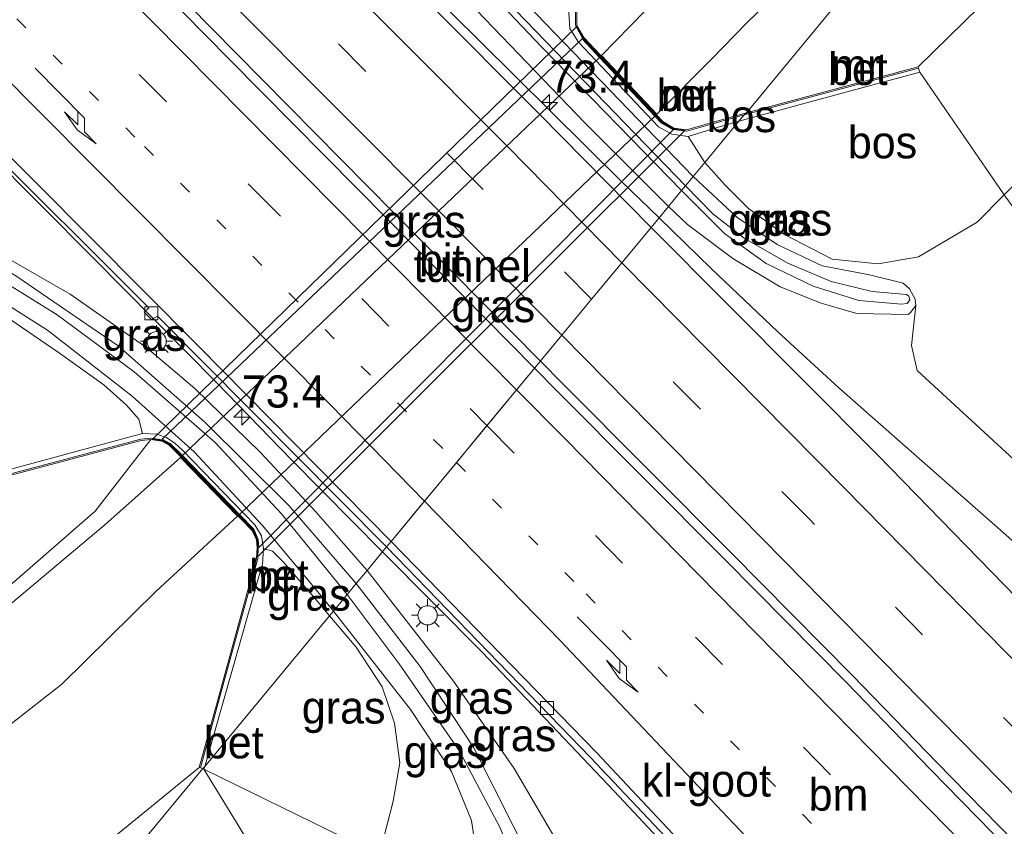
# Model space of a CAD drawing. Header units: millimetres. Extents: x 180000 to 190000, y 466229 to 468626.
# Tile 133 of 202: x 185333 to 185410, y 467856 to 467919. Entities that reach past the tile are written whole.
import ezdxf
from ezdxf.enums import TextEntityAlignment as Align

# ---------------------------------------------------------------- set-up
doc = ezdxf.new("R2010")
doc.units = ezdxf.units.MM
doc.linetypes.add('13strp', pattern=[4, 1, -3])
doc.linetypes.add('39strp', pattern=[12, 3, -9])
for name, color, linetype, lineweight in [('af-b5-muur', 8, 'muur', 18), ('af-bs-rasterhekwerk', 8, 'hekwerk', 18), ('as-bs-kilometr', 13, 'Continuous', 18), ('bp-b5-bomenstruiken', 93, 'Continuous', 18), ('bp-b5-bos', 93, 'Continuous', 18), ('bp-b5-grasland', 93, 'Continuous', 18), ('bp-b6-grasland', 93, 'Continuous', 18), ('gr-bs-geleiderail', 213, 'geleiderail', 18), ('gw-bs-kruinlijn', 93, 'Continuous', 18), ('gw-bs-teenlijn', 93, 'Continuous', 18), ('kw-b6-tunnel', 173, 'Continuous', 18), ('mk-bs-13streep 0.45', 8, '13strp', 18), ('mk-bs-39streep 0.15', 8, '39strp', 18), ('mk-bs-pijlre750', 8, 'Continuous', 18), ('mk-bs-streep 0.15', 8, 'Continuous', 18), ('og-bs-hulpgeometrie', 53, 'Continuous', 18), ('vh-b5-verh_soort', 8, 'Continuous', 18), ('vh-b6-verh_soort', 8, 'Continuous', 18), ('wh-bs-kolk', 8, 'Continuous', 18), ('wm-bs-lichtmast', 8, 'Continuous', 18)]:
    doc.layers.add(name, color=color, linetype=linetype, lineweight=lineweight)
doc.styles.add('rtw_iso', font='iso-rtw.shx')
doc.linetypes.add('geleiderail', pattern='A,2,-1,[175,RTW.shx,S=0.5,R=0,X=0,Y=0],-1', length=4)
doc.linetypes.add('hekwerk', pattern='A,7,-1.5,[1,RTW.shx,S=0.75,R=0,X=0,Y=0],-1.5', length=10)
doc.linetypes.add('muur', pattern='A,8,-1,[6,RTW.shx,S=0.75,R=90,X=0,Y=0],-1', length=10)

# ---------------------------------------------------------------- blocks, each defined once
blk = doc.blocks.new('kolk')
blk.add_lwpolyline([(-0.5, -0.5), (0.5, -0.5), (0.5, 0.5), (-0.5, 0.5)], close=True)
blk = doc.blocks.new('dtbattr-r')
at = {"style": 'rtw_iso'}
blk.add_attdef('TAG', text='', height=2.5, dxfattribs=at).set_placement((0, 0), align=Align.MIDDLE_CENTER)
blk = doc.blocks.new('d33az_ACAD_1_FMEBLOCK124')
at = {"layer": 'bp-b5-bos'}
blk.add_polyline3d([(-111.207, 63.283, 57.228), (-113.476, 66.44, 56.432), (-103.544, 76.428, 56.437)], dxfattribs=at)
blk = doc.blocks.new('d33az_ACAD_1_FMEBLOCK152')
at = {"layer": 'bp-b5-grasland'}
blk.add_polyline3d([(48.687, 21.062, 51.276), (64.864, 25.365, 51.272), (65.632, 25.44, 51.272), (63.182, 22.317, 51.281), (61.296, 19.883, 51.283), (47.733, 8.084, 51.21)], dxfattribs=at)
blk = doc.blocks.new('pijlr')
for p, q in [((0, 0, 0.1), (5.45, 0, 0.1)), ((5.45, -0.75, 0.1), (4.7, 0, 0.1)), ((6.2, -0.75, 0.1), (5.45, 0, 0.1)), ((4, -0.75, 0.1), (5.45, -0.75, 0.1)), ((5.7, -1.05, 0.1), (4, -0.75, 0.1)), ((7.5, -0.75, 0.1), (5.7, -1.05, 0.1)), ((7.5, -0.75, 0.1), (6.2, -0.75, 0.1))]:
    blk.add_line(p, q)
blk = doc.blocks.new('dtbattr-l')
at = {"style": 'rtw_iso'}
blk.add_attdef('TAG', (0, 0), '', height=2.5, dxfattribs=at)
blk = doc.blocks.new('lantaarnpaal')
for p, q in [((-0.884, 0.884), (-0.53, 0.53)), ((0, 0.75), (0, 1.25)), ((0.53, 0.53), (0.884, 0.884)), ((-0.75, 0), (-1.25, 0)), ((0.75, 0), (1.25, 0)), ((-0.53, -0.53), (-0.884, -0.884)), ((0, -0.75), (0, -1.25)), ((0.53, -0.53), (0.884, -0.884))]:
    blk.add_line(p, q)
blk.add_circle((0, 0), 0.75)
blk = doc.blocks.new('hecto')
for p, q in [((0, 0.625), (-0.625, 0)), ((0, -0.625), (0, 0.625)), ((-0.625, 0), (0.625, 0)), ((0.625, 0), (0, -0.625))]:
    blk.add_line(p, q)
blk = doc.blocks.new('dtbattr')
at = {"style": 'rtw_iso'}
blk.add_attdef('TAG', (0.591, 0.868), '', height=2.5, dxfattribs=at)

msp = doc.modelspace()

# ---------------------------------------------------------------- linework, layer by layer
at = {"layer": 'af-b5-muur'}
for points in [[(185383.976, 467910.399, 51.168), (185384.958, 467910.273, 51.179), (185387.145, 467910.891, 51.179), (185389.624, 467911.596, 51.18), (185389.453, 467911.443, 56.081), (185387.172, 467910.794, 56.56), (185384.979, 467910.16, 57.303), (185383.941, 467910.304, 57.419), (185383.056, 467910.834, 57.363), (185376.918, 467917.333, 57.236), (185376.337, 467918.365, 57.236), (185376.335, 467919.364, 56.583), (185376.521, 467920.678, 56.361), (185380.996, 467935.732, 51.144), (185381.092, 467935.704, 51.144), (185376.607, 467920.618, 51.144), (185376.436, 467919.357, 51.144), (185376.449, 467918.375, 51.144), (185376.977, 467917.439, 51.144), (185376.999, 467917.416, 57.264), (185383.078, 467910.958, 57.362), (185383.12, 467910.913, 51.168)], [(185403.004, 467915.06, 51.669), (185389.453, 467911.443, 56.081), (185389.624, 467911.596, 51.18), (185402.979, 467915.156, 51.18)], [(185343.338, 467886.299, 57.001), (185344.199, 467886.176, 56.994), (185344.807, 467885.85, 57.036), (185345.672, 467884.99, 57.07), (185351.255, 467879.23, 56.949), (185351.628, 467878.419, 57.017), (185351.678, 467877.806, 57.042), (185351.649, 467876.953, 56.995), (185348.648, 467866.027, 53.629), (185347.179, 467860.699, 51.59), (185347.083, 467860.726, 51.59), (185348.552, 467866.054, 51.334), (185351.55, 467876.968, 51.318), (185351.578, 467877.804, 57.042), (185351.53, 467878.394, 57.017), (185351.2, 467879.144, 56.949), (185345.601, 467884.92, 57.07), (185344.747, 467885.769, 57.142), (185344.167, 467886.08, 57.098), (185343.336, 467886.198, 51.272), (185342.569, 467886.122, 51.272), (185326.392, 467881.82, 51.276), (185326.366, 467881.917, 51.621), (185342.551, 467886.22, 56.956)]]:
    msp.add_polyline3d(points, close=True, dxfattribs=at)
at = {"layer": 'af-bs-rasterhekwerk'}
for points in [[(185403.104, 467914.749, 51.669), (185409.67, 467905.208, 56.432), (185411.939, 467902.051, 57.228)], [(185343.336, 467886.198, 51.272), (185340.886, 467883.074, 51.281), (185339, 467880.64, 51.283), (185325.438, 467868.842, 51.21), (185308.775, 467858.223, 51.281), (185297.213, 467852.661, 51.562), (185278.354, 467846.818, 51.983), (185245.84, 467839.695, 52.9), (185215.4, 467833.245, 54.044)], [(185347.454, 467860.597, 51.59), (185357.258, 467844.564, 60.264)]]:
    msp.add_polyline3d(points, dxfattribs=at)
at = {"layer": 'bp-b5-bomenstruiken'}
msp.add_polyline3d([(185286.814, 467823.487, 52.545), (185288.162, 467826.272, 52.334), (185289.741, 467828.604, 52.165), (185291.933, 467831.187, 51.979), (185294.132, 467832.396, 51.772), (185299.549, 467834.613, 51.681), (185309.372, 467838.785, 51.462), (185319.022, 467842.959, 51.35), (185324.992, 467846.116, 51.399), (185331.049, 467849.349, 51.399), (185336.011, 467852.229, 51.387), (185340.566, 467855.402, 51.387), (185347.083, 467860.726, 51.59), (185347.179, 467860.699, 51.59), (185347.375, 467860.627, 51.59), (185318.825, 467826.16, 59.141), (185313.68, 467823.664, 58.961)], dxfattribs=at)
for points in [[(185338.6, 467835.751, 59.834), (185318.825, 467826.16, 59.141), (185347.375, 467860.627, 51.59), (185347.454, 467860.597, 51.59), (185357.258, 467844.564, 60.264)], [(185361.035, 467853.766, 57.249), (185360.161, 467850.739, 57.324), (185363.024, 467851.318, 57.324), (185366.593, 467851.866, 57.376), (185368.324, 467852.346, 57.376), (185368.757, 467853.098, 57.376), (185370.474, 467852.527, 58.022), (185372.502, 467851.013, 58.158), (185372.771, 467848.715, 58.435), (185372.132, 467847.101, 58.571), (185370.889, 467846.531, 58.646), (185368.351, 467846.92, 58.654), (185364.951, 467847.368, 59.758), (185361.294, 467846.534, 60.173), (185357.258, 467844.564, 60.264), (185347.454, 467860.597, 51.59), (185358.239, 467855.292, 55.906)]]:
    msp.add_polyline3d(points, close=True, dxfattribs=at)
at = {"layer": 'bp-b5-bos'}
for points in [[(185419.602, 467915.196, 56.437), (185409.67, 467905.208, 56.432), (185403.104, 467914.749, 51.669), (185403.004, 467915.06, 51.669), (185402.979, 467915.156, 51.18), (185412.494, 467924.487, 51.131), (185424.263, 467935.662, 50.973), (185435.896, 467946.446, 50.878), (185439.346, 467949.597, 50.907), (185444.956, 467942.348, 55.707), (185440.549, 467937.696, 55.929)], [(185402.997, 467900.389, 56.67), (185399.854, 467899.856, 56.67), (185396.29, 467900.212, 56.67), (185392.54, 467902.16, 56.67), (185389.786, 467904.166, 56.674), (185387.976, 467905.968, 56.879), (185386.399, 467907.74, 57.007), (185389.044, 467910.934, 55.972), (185403.104, 467914.749, 51.669), (185409.67, 467905.208, 56.432), (185407.564, 467903.09, 56.431)], [(185389.044, 467910.934, 55.972), (185386.399, 467907.74, 57.007), (185385.099, 467909.742, 57.015), (185387.361, 467910.436, 56.303)]]:
    msp.add_polyline3d(points, close=True, dxfattribs=at)
for points in [[(185375.829, 467919.355, 56.538), (185375.902, 467918.135, 56.911), (185376.567, 467917.08, 57.285), (185382.789, 467910.509, 57.311), (185383.816, 467909.933, 57.249), (185385.099, 467909.742, 57.015), (185386.399, 467907.74, 57.007), (185385.487, 467906.639, 57.21), (185371.136, 467921.542, 57.173)], [(185415.98, 467879.519, 57.401), (185402.904, 467891.56, 57.345), (185402.446, 467893.512, 57.345), (185402.785, 467896.613, 56.84), (185402.737, 467897.113, 56.84), (185402.309, 467897.905, 56.84), (185401.8, 467898.345, 56.84), (185399.18, 467899.006, 56.942), (185395.504, 467899.706, 56.932), (185392.019, 467901.362, 56.976), (185388.87, 467903.49, 57.071), (185385.487, 467906.639, 57.21), (185386.399, 467907.74, 57.007), (185387.976, 467905.968, 56.879), (185389.786, 467904.166, 56.674), (185392.54, 467902.16, 56.67), (185396.29, 467900.212, 56.67), (185399.854, 467899.856, 56.67), (185402.997, 467900.389, 56.67), (185407.564, 467903.09, 56.431), (185409.67, 467905.208, 56.432), (185411.939, 467902.051, 57.228)]]:
    msp.add_polyline3d(points, dxfattribs=at)
at = {"layer": 'bp-b5-grasland'}
for points in [[(185318.226, 467973.59, 56.724), (185339.51, 467951.559, 56.88), (185349.415, 467941.532, 57.003), (185352.275, 467938.868, 57.069), (185357.025, 467932.281, 57.163), (185365.432, 467922.925, 57.284), (185377.073, 467910.82, 57.306), (185383.565, 467904.318, 57.369), (185382.215, 467902.688, 57.418), (185373.501, 467911.511, 57.259), (185356.247, 467928.839, 57.063), (185338.745, 467946.116, 57.07), (185321.796, 467962.941, 56.939), (185304.044, 467980.45, 56.745)], [(185402.86, 467927.613, 51.06), (185389.624, 467911.596, 51.18), (185387.145, 467910.891, 51.179), (185384.958, 467910.273, 51.179), (185383.976, 467910.399, 51.168), (185383.12, 467910.913, 51.168), (185383.078, 467910.958, 57.362), (185376.999, 467917.416, 57.264), (185376.977, 467917.439, 51.144), (185376.449, 467918.375, 51.144), (185376.436, 467919.357, 51.144)], [(185386.163, 467924.038, 51.293), (185378.36, 467916.041, 51.309), (185382.659, 467911.474, 51.168), (185386.939, 467915.773, 51.168), (185389.6, 467918.542, 51.177), (185394.916, 467923.703, 51.118)], [(185329.738, 467909.803, 56.922), (185343.181, 467896.447, 57.102), (185342.793, 467896.108, 57.076), (185343.386, 467895.52, 57.104), (185343.851, 467895.79, 57.104), (185361.653, 467877.864, 57.236), (185360.129, 467876.025, 57.452), (185356.14, 467880.581, 57.442), (185351.851, 467885.188, 57.294), (185346.749, 467890.176, 57.222), (185343.006, 467893.338, 57.261), (185337.046, 467897.492, 57.207), (185328.994, 467902.119, 57.179)], [(185416.531, 467867.868, 57.924), (185399.831, 467884.993, 57.704), (185382.215, 467902.688, 57.418), (185383.565, 467904.318, 57.369), (185385.04, 467902.903, 57.313), (185388.557, 467900.276, 57.289), (185392.252, 467898.072, 57.242), (185395.443, 467896.809, 57.278), (185398.211, 467895.988, 57.259), (185402.189, 467895.922, 57.282), (185402.382, 467896.084, 57.264), (185402.785, 467896.613, 56.84), (185402.446, 467893.512, 57.345), (185402.904, 467891.56, 57.345), (185415.98, 467879.519, 57.401)], [(185328.994, 467902.119, 57.179), (185337.046, 467897.492, 57.207), (185343.006, 467893.338, 57.261), (185346.749, 467890.176, 57.222), (185351.851, 467885.188, 57.294), (185356.14, 467880.581, 57.442), (185360.129, 467876.025, 57.452), (185359.285, 467875.006, 58.209), (185354.043, 467881.07, 58.15), (185347.511, 467887.56, 58.114), (185340.791, 467893.481, 58.009), (185332.829, 467898.923, 57.922)], [(185332.829, 467898.923, 57.922), (185340.791, 467893.481, 58.009), (185347.511, 467887.56, 58.114), (185354.043, 467881.07, 58.15), (185359.285, 467875.006, 58.209), (185358.585, 467874.161, 58.199), (185353.476, 467880.429, 58.054), (185348.328, 467885.964, 58.033), (185342.029, 467891.461, 58.014), (185336.03, 467895.894, 58.022), (185327.852, 467900.976, 57.966)], [(185327.483, 467899.619, 57.172), (185335.299, 467894.691, 57.2), (185341.88, 467889.57, 57.062), (185346.728, 467885.229, 57.046), (185351.986, 467879.534, 57.11), (185356.445, 467874.211, 57.21), (185357.518, 467872.873, 57.246), (185357.215, 467872.507, 57.197), (185356.195, 467873.71, 57.182), (185353.64, 467876.666, 57.108), (185352.792, 467877.521, 57.102), (185352.082, 467877.742, 57.017), (185351.919, 467878.713, 57.054), (185351.403, 467879.579, 57.051), (185345.783, 467885.383, 57.032), (185345.226, 467885.889, 57.029), (185344.538, 467886.362, 57.019), (185343.791, 467886.63, 57.013), (185342.68, 467886.66, 56.959), (185342.397, 467887.79, 56.921), (185341.434, 467888.873, 56.841), (185339.667, 467890.462, 56.868), (185336.223, 467892.919, 56.922), (185331.863, 467895.89, 56.905)], [(185325.438, 467868.842, 51.21), (185339, 467880.64, 51.283), (185340.886, 467883.074, 51.281), (185343.336, 467886.198, 51.272), (185344.167, 467886.08, 57.098), (185344.747, 467885.769, 57.142), (185345.601, 467884.92, 57.07), (185351.2, 467879.144, 56.949), (185351.53, 467878.394, 57.017), (185351.578, 467877.804, 57.042), (185351.55, 467876.968, 51.318), (185348.552, 467866.054, 51.334), (185347.083, 467860.726, 51.59), (185340.566, 467855.402, 51.387), (185336.011, 467852.229, 51.387), (185331.049, 467849.349, 51.399)], [(185327.442, 467860.195, 51.376), (185336.4, 467867.202, 51.284), (185343.733, 467874.406, 51.354), (185350.07, 467880.236, 51.305), (185345.633, 467884.814, 51.289), (185339.75, 467879.585, 51.292), (185327.547, 467869.335, 51.269)], [(185421.338, 467809.037, 57.784), (185404.335, 467828.072, 57.654), (185389.991, 467844.019, 57.528), (185387.737, 467845.466, 57.515), (185386.154, 467845.152, 57.482), (185385.101, 467844.187, 57.409), (185385.217, 467842.629, 57.523), (185380.929, 467847.473, 57.455), (185375.542, 467853.879, 57.264), (185371.561, 467860.641, 57.352), (185366.862, 467867.419, 57.381), (185360.129, 467876.025, 57.452), (185361.653, 467877.864, 57.236), (185377.511, 467861.483, 57.275), (185394.519, 467843.496, 57.478), (185400.982, 467836.385, 57.629), (185401.329, 467836.695, 57.648), (185411.169, 467825.699, 57.685)], [(185414.332, 467800.24, 61.009), (185408.554, 467806.911, 61), (185400.789, 467815.799, 60.971), (185393.852, 467823.509, 60.169), (185382.004, 467838.896, 59.333), (185378.083, 467843.119, 58.73), (185375.231, 467848.44, 58.379), (185372.962, 467853.267, 58.278), (185368.423, 467862.234, 58.204), (185364.272, 467868.551, 58.202), (185359.285, 467875.006, 58.209), (185360.129, 467876.025, 57.452), (185366.862, 467867.419, 57.381), (185371.561, 467860.641, 57.352), (185375.542, 467853.879, 57.264), (185380.929, 467847.473, 57.455), (185385.217, 467842.629, 57.523), (185392.504, 467834.323, 57.647), (185410.787, 467814.604, 57.946)]]:
    msp.add_polyline3d(points, dxfattribs=at)
for points in [[(185402.979, 467915.156, 51.18), (185389.624, 467911.596, 51.18), (185402.86, 467927.613, 51.06), (185417.384, 467940.311, 50.943), (185430.882, 467952.134, 50.821), (185434.388, 467955.183, 50.786), (185439.346, 467949.597, 50.907), (185435.896, 467946.446, 50.878), (185424.263, 467935.662, 50.973), (185412.494, 467924.487, 51.131)], [(185384.586, 467905.551, 57.951), (185383.565, 467904.318, 57.369), (185377.073, 467910.82, 57.306), (185365.432, 467922.925, 57.284), (185357.025, 467932.281, 57.163), (185352.275, 467938.868, 57.069), (185356.223, 467936.093, 57.961), (185361.946, 467929.081, 57.9), (185373.717, 467916.684, 57.911)], [(185384.88, 467905.906, 57.961), (185384.586, 467905.551, 57.951), (185373.717, 467916.684, 57.911), (185361.946, 467929.081, 57.9), (185356.223, 467936.093, 57.961), (185357.233, 467935.682, 57.743), (185362.798, 467929.005, 57.812), (185371.675, 467919.566, 57.884)], [(185385.487, 467906.639, 57.21), (185384.88, 467905.906, 57.961), (185371.675, 467919.566, 57.884), (185362.798, 467929.005, 57.812), (185357.233, 467935.682, 57.743), (185363.333, 467930.412, 57.116), (185371.136, 467921.542, 57.173)], [(185358.585, 467874.161, 58.199), (185357.518, 467872.873, 57.246), (185356.445, 467874.211, 57.21), (185351.986, 467879.534, 57.11), (185346.728, 467885.229, 57.046), (185341.88, 467889.57, 57.062), (185335.299, 467894.691, 57.2), (185327.483, 467899.619, 57.172), (185319.261, 467903.95, 57.062), (185312.87, 467907.339, 57.251), (185308.774, 467909.699, 57.575), (185307.059, 467911.805, 57.769), (185308.718, 467911.112, 57.842), (185312.294, 467909.35, 57.853), (185319.128, 467905.725, 57.84), (185327.852, 467900.976, 57.966), (185336.03, 467895.894, 58.022), (185342.029, 467891.461, 58.014), (185348.328, 467885.964, 58.033), (185353.476, 467880.429, 58.054)], [(185402.737, 467897.113, 56.84), (185402.785, 467896.613, 56.84), (185402.382, 467896.084, 57.264), (185402.189, 467895.922, 57.282), (185398.211, 467895.988, 57.259), (185395.443, 467896.809, 57.278), (185392.252, 467898.072, 57.242), (185388.557, 467900.276, 57.289), (185385.04, 467902.903, 57.313), (185383.565, 467904.318, 57.369), (185384.586, 467905.551, 57.951), (185387.907, 467902.199, 58.047), (185391.167, 467899.876, 58.033), (185394.806, 467898.109, 58.057), (185398.356, 467897.006, 58.132), (185401.68, 467896.709, 57.734), (185402.124, 467896.772, 57.718), (185402.334, 467897.057, 57.711), (185402.236, 467897.342, 57.71), (185402.07, 467897.482, 57.715), (185399.392, 467897.715, 57.775), (185396.201, 467898.471, 57.773), (185392.845, 467899.904, 57.77), (185389.455, 467901.859, 57.907), (185387.023, 467903.742, 57.916), (185384.88, 467905.906, 57.961), (185385.487, 467906.639, 57.21), (185388.87, 467903.49, 57.071), (185392.019, 467901.362, 56.976), (185395.504, 467899.706, 56.932), (185399.18, 467899.006, 56.942), (185401.8, 467898.345, 56.84), (185402.309, 467897.905, 56.84)], [(185402.124, 467896.772, 57.718), (185401.68, 467896.709, 57.734), (185398.356, 467897.006, 58.132), (185394.806, 467898.109, 58.057), (185391.167, 467899.876, 58.033), (185387.907, 467902.199, 58.047), (185384.586, 467905.551, 57.951), (185384.88, 467905.906, 57.961), (185387.023, 467903.742, 57.916), (185389.455, 467901.859, 57.907), (185392.845, 467899.904, 57.77), (185396.201, 467898.471, 57.773), (185399.392, 467897.715, 57.775), (185402.07, 467897.482, 57.715), (185402.236, 467897.342, 57.71), (185402.334, 467897.057, 57.711)], [(185326.366, 467881.917, 51.621), (185326.392, 467881.82, 51.276), (185324.839, 467883.545, 51.757), (185321.374, 467887.51, 52.132), (185312.241, 467897.65, 54.994), (185306.084, 467904.579, 57.695), (185309.36, 467904.12, 57.46), (185312.555, 467903.605, 57.228), (185317.201, 467902.799, 56.947), (185322.504, 467900.921, 56.88), (185327.286, 467898.58, 56.88), (185331.863, 467895.89, 56.905), (185336.223, 467892.919, 56.922), (185339.667, 467890.462, 56.868), (185341.434, 467888.873, 56.841), (185342.397, 467887.79, 56.921), (185342.68, 467886.66, 56.959), (185326.289, 467882.235, 51.679)], [(185357.215, 467872.507, 57.197), (185347.514, 467860.795, 51.978), (185351.678, 467875.378, 56.749), (185352.013, 467876.52, 57.003), (185352.082, 467877.742, 57.017), (185352.792, 467877.521, 57.102), (185353.64, 467876.666, 57.108), (185356.195, 467873.71, 57.182)], [(185375.231, 467848.44, 58.379), (185378.083, 467843.119, 58.73), (185372.502, 467851.013, 58.158), (185370.492, 467856.022, 58.128), (185367.33, 467861.997, 58.133), (185362.62, 467868.762, 58.128), (185358.585, 467874.161, 58.199), (185359.285, 467875.006, 58.209), (185364.272, 467868.551, 58.202), (185368.423, 467862.234, 58.204), (185372.962, 467853.267, 58.278)], [(185370.492, 467856.022, 58.128), (185372.502, 467851.013, 58.158), (185370.474, 467852.527, 58.022), (185368.757, 467853.098, 57.376), (185368.241, 467856.596, 57.353), (185366.689, 467860.394, 57.322), (185363.509, 467865.218, 57.247), (185357.518, 467872.873, 57.246), (185358.585, 467874.161, 58.199), (185362.62, 467868.762, 58.128), (185367.33, 467861.997, 58.133)], [(185362.17, 467858.093, 57.255), (185361.035, 467853.766, 57.249), (185358.239, 467855.292, 55.906), (185347.454, 467860.597, 51.59), (185347.514, 467860.795, 51.978), (185357.215, 467872.507, 57.197), (185359.29, 467870.062, 57.228), (185361.302, 467866.991, 57.203), (185362.254, 467864.155, 57.199), (185362.672, 467861.076, 57.356)], [(185368.241, 467856.596, 57.353), (185368.757, 467853.098, 57.376), (185363.874, 467854.072, 57.023), (185361.035, 467853.766, 57.249), (185362.17, 467858.093, 57.255), (185362.672, 467861.076, 57.356), (185362.254, 467864.155, 57.199), (185361.302, 467866.991, 57.203), (185359.29, 467870.062, 57.228), (185357.215, 467872.507, 57.197), (185357.518, 467872.873, 57.246), (185363.509, 467865.218, 57.247), (185366.689, 467860.394, 57.322)]]:
    msp.add_polyline3d(points, close=True, dxfattribs=at)
at = {"layer": 'bp-b6-grasland'}
for points in [[(185378.207, 467915.896, 51.309), (185345.777, 467884.953, 51.289), (185345.708, 467885.025, 51.272), (185344.837, 467885.891, 51.272), (185344.214, 467886.225, 51.272), (185376.855, 467917.35, 51.309)], [(185383.926, 467910.254, 51.179), (185351.728, 467877.808, 51.305), (185351.677, 467878.431, 51.305), (185351.326, 467879.229, 51.305), (185350.214, 467880.375, 51.305), (185382.513, 467911.336, 51.168), (185383.025, 467910.795, 51.179)]]:
    msp.add_polyline3d(points, close=True, dxfattribs=at)
at = {"layer": 'gr-bs-geleiderail'}
for points in [[(185382.83, 467903.432, 57.98), (185379.896, 467906.29, 57.943), (185368.897, 467917.151, 57.869), (185356.197, 467929.718, 57.77), (185346.261, 467939.673, 57.503)], [(185373.61, 467892.301, 58.335), (185362.222, 467903.827, 58.27), (185349.936, 467916.259, 58.006), (185337.101, 467929.291, 57.59)], [(185373.152, 467891.747, 58.335), (185361.75, 467903.287, 58.27), (185349.464, 467915.719, 58.006), (185336.597, 467928.78, 57.548)], [(185354.251, 467884.618, 57.981), (185348.448, 467890.604, 57.91), (185338.844, 467900.327, 57.761), (185326.457, 467912.746, 57.4)], [(185434.408, 467856.215, 57.836), (185423.46, 467866.282, 58.283), (185416, 467873.136, 58.312), (185410.026, 467878.597, 58.258), (185405.882, 467882.253, 58.279), (185396.812, 467890.225, 58.291), (185392.058, 467894.567, 58.341), (185386.886, 467899.481, 58.03), (185382.83, 467903.432, 57.98)], [(185373.61, 467892.301, 58.335), (185375.364, 467890.526, 58.345), (185388.429, 467877.407, 58.432), (185397.871, 467867.864, 58.461), (185404.412, 467861.099, 58.659), (185416.514, 467848.739, 58.82), (185427.695, 467837.425, 58.928), (185439.664, 467825.24, 59.015), (185450.103, 467814.712, 59.189), (185462.076, 467802.475, 59.242), (185471.834, 467792.619, 59.251), (185481.117, 467783.209, 59.325), (185493.198, 467770.894, 59.412), (185516.635, 467747.025, 59.677), (185529.727, 467733.697, 59.693), (185547.994, 467715.042, 59.793), (185563.94, 467698.837, 59.966), (185572.544, 467690.08, 60.063)], [(185373.152, 467891.747, 58.335), (185374.892, 467889.986, 58.345), (185387.957, 467876.867, 58.432), (185397.399, 467867.324, 58.461), (185403.94, 467860.559, 58.659), (185416.042, 467848.199, 58.82), (185427.223, 467836.885, 58.928), (185439.192, 467824.7, 59.015), (185449.631, 467814.172, 59.189), (185461.604, 467801.935, 59.242), (185471.362, 467792.079, 59.251), (185480.645, 467782.669, 59.325), (185492.726, 467770.354, 59.412), (185516.163, 467746.485, 59.677), (185529.255, 467733.157, 59.693), (185547.522, 467714.502, 59.793), (185563.468, 467698.297, 59.966), (185572.072, 467689.54, 60.063)], [(185361.337, 467877.483, 57.993), (185354.251, 467884.618, 57.981)], [(185389.163, 467848.388, 57.427), (185379.334, 467858.867, 58.029), (185369.099, 467869.658, 57.987), (185361.337, 467877.483, 57.993)]]:
    msp.add_polyline3d(points, dxfattribs=at)
at = {"layer": 'gw-bs-kruinlijn'}
for points in [[(185384.586, 467905.551, 57.951), (185373.717, 467916.684, 57.911), (185361.946, 467929.081, 57.9), (185356.223, 467936.093, 57.961), (185352.229, 467942.645, 57.617), (185350.474, 467945.739, 57.43), (185350.415, 467946.285, 57.416), (185350.685, 467946.484, 57.394), (185351.11, 467946.382, 57.401), (185352.965, 467942.592, 57.546), (185357.233, 467935.682, 57.743), (185362.798, 467929.005, 57.812), (185371.675, 467919.566, 57.884), (185384.88, 467905.906, 57.961)], [(185444.956, 467942.348, 55.707), (185440.549, 467937.696, 55.929), (185419.602, 467915.196, 56.437), (185409.67, 467905.208, 56.432), (185407.564, 467903.09, 56.431), (185402.997, 467900.389, 56.67), (185399.854, 467899.856, 56.67), (185396.29, 467900.212, 56.67), (185392.54, 467902.16, 56.67), (185389.786, 467904.166, 56.674), (185387.976, 467905.968, 56.879), (185386.399, 467907.74, 57.007)], [(185359.285, 467875.006, 58.209), (185354.043, 467881.07, 58.15), (185347.511, 467887.56, 58.114), (185340.791, 467893.481, 58.009), (185332.829, 467898.923, 57.922), (185321.36, 467905.552, 57.91), (185308.781, 467911.731, 57.752), (185304.951, 467913.979, 57.661), (185301.251, 467916.445, 58.547)], [(185358.585, 467874.161, 58.199), (185353.476, 467880.429, 58.054), (185348.328, 467885.964, 58.033), (185342.029, 467891.461, 58.014), (185336.03, 467895.894, 58.022), (185327.852, 467900.976, 57.966), (185319.128, 467905.725, 57.84), (185312.294, 467909.35, 57.853), (185308.718, 467911.112, 57.842)], [(185386.399, 467907.74, 57.007), (185385.099, 467909.742, 57.015)], [(185384.586, 467905.551, 57.951), (185387.907, 467902.199, 58.047), (185391.167, 467899.876, 58.033), (185394.806, 467898.109, 58.057), (185398.356, 467897.006, 58.132), (185401.68, 467896.709, 57.734), (185402.124, 467896.772, 57.718), (185402.334, 467897.057, 57.711), (185402.236, 467897.342, 57.71), (185402.07, 467897.482, 57.715), (185399.392, 467897.715, 57.775), (185396.201, 467898.471, 57.773), (185392.845, 467899.904, 57.77), (185389.455, 467901.859, 57.907), (185387.023, 467903.742, 57.916), (185384.88, 467905.906, 57.961)], [(185339.667, 467890.462, 56.868), (185336.223, 467892.919, 56.922), (185331.863, 467895.89, 56.905), (185327.286, 467898.58, 56.88), (185322.504, 467900.921, 56.88), (185317.201, 467902.799, 56.947), (185312.555, 467903.605, 57.228), (185309.36, 467904.12, 57.46), (185306.084, 467904.579, 57.695), (185296.119, 467905.105, 58.758)], [(185342.68, 467886.66, 56.959), (185342.397, 467887.79, 56.921), (185341.434, 467888.873, 56.841), (185339.667, 467890.462, 56.868)], [(185352.082, 467877.742, 57.017), (185352.792, 467877.521, 57.102), (185353.64, 467876.666, 57.108)], [(185357.215, 467872.507, 57.197), (185356.195, 467873.71, 57.182), (185353.64, 467876.666, 57.108)], [(185359.285, 467875.006, 58.209), (185364.272, 467868.551, 58.202), (185368.423, 467862.234, 58.204), (185372.962, 467853.267, 58.278), (185375.231, 467848.44, 58.379), (185378.083, 467843.119, 58.73), (185382.004, 467838.896, 59.333)], [(185358.585, 467874.161, 58.199), (185362.62, 467868.762, 58.128), (185367.33, 467861.997, 58.133), (185370.492, 467856.022, 58.128), (185372.502, 467851.013, 58.158), (185372.771, 467848.715, 58.435), (185372.132, 467847.101, 58.571), (185370.889, 467846.531, 58.646), (185368.351, 467846.92, 58.654), (185364.951, 467847.368, 59.758), (185361.294, 467846.534, 60.173)], [(185357.215, 467872.507, 57.197), (185359.29, 467870.062, 57.228), (185361.302, 467866.991, 57.203), (185362.254, 467864.155, 57.199), (185362.672, 467861.076, 57.356)], [(185360.161, 467850.739, 57.324), (185361.035, 467853.766, 57.249), (185362.17, 467858.093, 57.255), (185362.672, 467861.076, 57.356)]]:
    msp.add_polyline3d(points, dxfattribs=at)
at = {"layer": 'gw-bs-teenlijn'}
for points in [[(185383.565, 467904.318, 57.369), (185377.073, 467910.82, 57.306), (185365.432, 467922.925, 57.284), (185357.025, 467932.281, 57.163), (185352.275, 467938.868, 57.069), (185348.083, 467945.993, 56.797), (185348.009, 467947.169, 56.742), (185348.603, 467947.843, 56.66), (185349.81, 467948.188, 56.614), (185351.178, 467947.748, 56.652), (185352.104, 467946.996, 56.759), (185353.239, 467945.664, 56.846), (185355.012, 467942.863, 56.944), (185358.654, 467936.456, 57.12), (185363.333, 467930.412, 57.116), (185371.136, 467921.542, 57.173), (185385.487, 467906.639, 57.21)], [(185297.108, 467928.189, 56.632), (185303.685, 467920.338, 56.882), (185308.053, 467914.257, 56.95), (185309.638, 467912.772, 57.001), (185317.804, 467908.32, 57.115), (185328.994, 467902.119, 57.179), (185337.046, 467897.492, 57.207), (185343.006, 467893.338, 57.261), (185346.749, 467890.176, 57.222), (185351.851, 467885.188, 57.294), (185356.14, 467880.581, 57.442), (185360.129, 467876.025, 57.452)], [(185402.979, 467915.156, 51.18), (185412.494, 467924.487, 51.131)], [(185357.518, 467872.873, 57.246), (185356.445, 467874.211, 57.21), (185351.986, 467879.534, 57.11), (185346.728, 467885.229, 57.046), (185341.88, 467889.57, 57.062), (185335.299, 467894.691, 57.2), (185327.483, 467899.619, 57.172), (185319.261, 467903.95, 57.062), (185312.87, 467907.339, 57.251), (185308.774, 467909.699, 57.575), (185307.059, 467911.805, 57.769)], [(185383.565, 467904.318, 57.369), (185385.04, 467902.903, 57.313), (185388.557, 467900.276, 57.289), (185392.252, 467898.072, 57.242), (185395.443, 467896.809, 57.278), (185398.211, 467895.988, 57.259), (185402.189, 467895.922, 57.282), (185402.382, 467896.084, 57.264), (185402.785, 467896.613, 56.84), (185402.737, 467897.113, 56.84), (185402.309, 467897.905, 56.84), (185401.8, 467898.345, 56.84), (185399.18, 467899.006, 56.942), (185395.504, 467899.706, 56.932), (185392.019, 467901.362, 56.976), (185388.87, 467903.49, 57.071), (185385.487, 467906.639, 57.21)], [(185360.129, 467876.025, 57.452), (185366.862, 467867.419, 57.381), (185371.561, 467860.641, 57.352), (185375.542, 467853.879, 57.264), (185380.929, 467847.473, 57.455)], [(185360.161, 467850.739, 57.324), (185363.024, 467851.318, 57.324), (185366.593, 467851.866, 57.376), (185368.324, 467852.346, 57.376), (185368.757, 467853.098, 57.376), (185368.241, 467856.596, 57.353), (185366.689, 467860.394, 57.322), (185363.509, 467865.218, 57.247), (185357.518, 467872.873, 57.246)], [(185347.083, 467860.726, 51.59), (185340.566, 467855.402, 51.387)]]:
    msp.add_polyline3d(points, dxfattribs=at)
at = {"layer": 'kw-b6-tunnel'}
msp.add_polyline3d([(185384.85, 467910.236, 51.179), (185351.604, 467877.093, 51.318), (185351.628, 467877.805, 51.305), (185351.579, 467878.406, 51.305), (185351.242, 467879.172, 51.305), (185350.142, 467880.306, 51.305), (185345.705, 467884.884, 51.289), (185345.637, 467884.955, 51.272), (185344.777, 467885.81, 51.272), (185344.183, 467886.128, 51.272), (185343.444, 467886.233, 51.272), (185376.437, 467918.295, 51.144), (185376.936, 467917.409, 51.309), (185378.28, 467915.965, 51.309), (185382.586, 467911.405, 51.168), (185383.088, 467910.874, 51.179), (185383.959, 467910.351, 51.179)], close=True, dxfattribs=at)
at = {"layer": 'mk-bs-13streep 0.45'}
for points in [[(185224.523, 468024.092, 55.679), (185248.309, 468001.753, 56.057), (185277.734, 467973.497, 56.495), (185310.273, 467941.533, 56.924), (185342.82, 467908.976, 57.317), (185367.079, 467884.416, 57.61)], [(185367.079, 467884.416, 57.61), (185377.165, 467874.206, 57.732), (185411.409, 467839.36, 58.105), (185421.798, 467828.77, 58.219)]]:
    msp.add_polyline3d(points, dxfattribs=at)
at = {"layer": 'mk-bs-39streep 0.15'}
for points in [[(185377.586, 467897.101, 57.564), (185368.494, 467906.298, 57.445), (185351.312, 467923.594, 57.301), (185333.99, 467940.864, 57.083), (185316.567, 467958.058, 56.949), (185299.125, 467975.212, 56.72), (185281.639, 467992.236, 56.513), (185264.046, 468009.275, 56.239), (185246.336, 468026.174, 56.004), (185228.409, 468042.844, 55.768), (185210.374, 468059.411, 55.443), (185192.15, 468075.759, 55.195), (185173.765, 468091.894, 54.907), (185155.134, 468107.818, 54.653), (185136.331, 468123.526, 54.286), (185117.357, 468138.938, 53.968), (185103.584, 468149.873, 53.741)], [(185094.806, 468140.305, 53.537), (185097.833, 468137.963, 53.593), (185117.566, 468122.225, 53.937), (185136.919, 468106.336, 54.263), (185159.43, 468087.304, 54.654), (185183.158, 468066.638, 55.066), (185209.554, 468042.92, 55.478), (185234.127, 468020.225, 55.86), (185258.165, 467997.497, 56.232), (185288.174, 467968.501, 56.671), (185316.996, 467940.063, 57.053), (185351.291, 467905.69, 57.462), (185369.452, 467887.28, 57.674)], [(185640.125, 467629.733, 59.731), (185635.322, 467634.658, 59.772), (185618.125, 467652.123, 59.715), (185600.909, 467669.637, 59.592), (185583.747, 467687.12, 59.469), (185566.534, 467704.666, 59.326), (185549.342, 467722.138, 59.184), (185532.138, 467739.734, 59.151), (185514.946, 467757.251, 59.015), (185497.757, 467774.755, 58.895), (185480.573, 467792.267, 58.774), (185463.355, 467809.794, 58.624), (185446.187, 467827.339, 58.473), (185428.979, 467844.904, 58.348), (185411.709, 467862.451, 57.994), (185394.488, 467880.027, 57.834), (185377.586, 467897.101, 57.564)], [(185369.452, 467887.28, 57.674), (185385.656, 467870.853, 57.864), (185419.951, 467835.926, 58.252), (185454.133, 467801.094, 58.559), (185488.431, 467766.158, 58.857), (185522.736, 467731.197, 59.141), (185557.034, 467696.255, 59.36), (185591.333, 467661.305, 59.59), (185625.662, 467626.354, 59.727), (185633.043, 467618.836, 59.756)]]:
    msp.add_polyline3d(points, dxfattribs=at)
at = {"layer": 'mk-bs-streep 0.15'}
for points in [[(185379.941, 467899.944, 57.422), (185371.065, 467908.933, 57.369), (185353.886, 467926.205, 57.326), (185336.758, 467943.285, 57.046), (185319.065, 467960.77, 56.889), (185301.83, 467977.692, 56.68), (185284.752, 467994.332, 56.508), (185266.607, 468011.973, 56.256), (185249.077, 468028.691, 55.981), (185230.986, 468045.518, 55.766), (185212.731, 468062.271, 55.513), (185194.713, 468078.443, 55.21), (185176.221, 468094.592, 55.014), (185157.726, 468110.437, 54.738), (185138.731, 468126.311, 54.412), (185119.828, 468141.626, 54.028), (185106.07, 468152.582, 53.773)], [(185375.271, 467894.305, 57.553), (185366.339, 467903.356, 57.44), (185349.229, 467920.533, 57.307), (185331.536, 467938.204, 57.025), (185314.276, 467955.209, 56.765), (185296.877, 467972.276, 56.57), (185279.151, 467989.601, 56.353), (185261.627, 468006.544, 56.064), (185244.025, 468023.34, 55.84), (185225.931, 468040.235, 55.438), (185208.047, 468056.644, 55.239), (185189.866, 468072.917, 55.004), (185171.561, 468088.968, 54.727), (185152.801, 468105.024, 54.469), (185134.104, 468120.629, 54.141), (185115.163, 468136.038, 53.699), (185101.091, 468147.155, 53.611)], [(185097.226, 468142.942, 53.65), (185106.385, 468135.787, 53.822), (185124.82, 468120.961, 54.131), (185143.321, 468105.654, 54.444), (185163.631, 468088.422, 54.791), (185183.75, 468070.883, 55.126), (185205.343, 468051.587, 55.447), (185228.771, 468030.111, 55.822), (185254.078, 468006.345, 56.205), (185278.798, 467982.6, 56.577), (185306.855, 467955.185, 56.959), (185341.105, 467921.063, 57.389), (185371.762, 467890.069, 57.769)], [(185182.893, 468061.689, 55.01), (185204.981, 468041.848, 55.355), (185220.876, 468027.221, 55.619), (185254.97, 467992.184, 56.126), (185289.108, 467957.128, 56.604), (185323.746, 467922.67, 57.037), (185357.298, 467888.899, 57.454), (185364.591, 467881.412, 57.538)], [(185642.199, 467632.971, 59.72), (185637.909, 467637.296, 59.606), (185620.96, 467654.522, 59.567), (185603.634, 467672.127, 59.472), (185586.103, 467689.981, 59.247), (185568.766, 467707.653, 59.12), (185552.082, 467724.617, 59.014), (185535.033, 467741.983, 59.029), (185517.474, 467759.86, 58.858), (185500.491, 467777.241, 58.644), (185482.764, 467795.289, 58.612), (185465.756, 467812.679, 58.511), (185448.778, 467829.953, 58.383), (185431.408, 467847.628, 58.138), (185414.494, 467864.896, 57.97), (185397.167, 467882.512, 57.906), (185379.941, 467899.944, 57.422)], [(185638.108, 467626.656, 59.544), (185633.027, 467631.777, 59.514), (185615.846, 467649.264, 59.443), (185598.5, 467666.953, 59.379), (185581.559, 467684.173, 59.333), (185564.404, 467701.637, 59.239), (185546.99, 467719.314, 59.107), (185529.936, 467736.788, 58.956), (185512.59, 467754.409, 58.924), (185495.268, 467772.113, 58.731), (185478.096, 467789.638, 58.576), (185461.155, 467806.847, 58.455), (185443.776, 467824.609, 58.299), (185426.396, 467842.339, 58.232), (185409.309, 467859.759, 57.992), (185392.529, 467876.802, 57.779), (185375.271, 467894.305, 57.553)], [(185371.762, 467890.069, 57.769), (185375.448, 467886.342, 57.815), (185409.702, 467851.506, 58.174), (185443.994, 467816.564, 58.538), (185478.328, 467781.607, 58.827), (185512.616, 467746.642, 59.129), (185546.906, 467711.729, 59.358), (185581.113, 467676.869, 59.578), (185615.406, 467641.935, 59.763), (185635.043, 467621.925, 59.849)], [(185364.591, 467881.412, 57.538), (185375.108, 467870.616, 57.658), (185391.935, 467852.869, 57.813), (185408.25, 467835.148, 57.999), (185423.911, 467817.65, 58.154), (185438.816, 467800.503, 58.266), (185454.44, 467782.029, 58.375), (185485.693, 467744.426, 58.558), (185497.548, 467729.949, 58.61), (185503.854, 467721.704, 58.657), (185509.719, 467713.402, 58.712), (185514.746, 467705.615, 58.744), (185520.297, 467696.226, 58.793), (185524.882, 467687.898, 58.882), (185529.485, 467678.969, 59.021), (185534.209, 467669.216, 59.228), (185538.561, 467659.4, 59.399), (185540.934, 467653.7, 59.493)]]:
    msp.add_polyline3d(points, dxfattribs=at)
at = {"layer": 'og-bs-hulpgeometrie'}
msp.add_polyline3d([(185318.825, 467826.16, 59.141), (185347.375, 467860.627, 51.59), (185347.514, 467860.795, 51.978), (185357.215, 467872.507, 57.197), (185357.518, 467872.873, 57.246), (185358.585, 467874.161, 58.199), (185359.285, 467875.006, 58.209), (185360.129, 467876.025, 57.452), (185361.653, 467877.864, 57.236), (185362.002, 467878.287, 57.237), (185364.539, 467881.348, 57.333), (185366.896, 467884.195, 57.464), (185369.345, 467887.151, 57.62), (185371.7, 467889.994, 57.476), (185375.271, 467894.305, 57.553), (185377.586, 467897.101, 57.564), (185379.941, 467899.944, 57.422), (185382.215, 467902.688, 57.418), (185383.565, 467904.318, 57.369), (185384.586, 467905.551, 57.951), (185384.88, 467905.906, 57.961), (185385.487, 467906.639, 57.21), (185386.399, 467907.74, 57.007), (185389.044, 467910.934, 55.972), (185389.453, 467911.443, 56.081), (185389.624, 467911.596, 51.18), (185402.86, 467927.613, 51.06)], dxfattribs=at)
at = {"layer": 'vh-b5-verh_soort'}
for points in [[(185304.044, 467980.45, 56.745), (185321.796, 467962.941, 56.939), (185338.745, 467946.116, 57.07), (185356.247, 467928.839, 57.063), (185373.501, 467911.511, 57.259), (185382.215, 467902.688, 57.418), (185379.941, 467899.944, 57.422), (185377.586, 467897.101, 57.564), (185375.271, 467894.305, 57.553), (185362.002, 467878.287, 57.237), (185347.019, 467893.445, 57.117), (185330.244, 467910.314, 56.984), (185312.854, 467927.593, 56.74), (185297.532, 467942.878, 56.549), (185280.547, 467959.96, 56.359), (185264.145, 467977.092, 56.09)], [(185330.244, 467910.314, 56.984), (185347.019, 467893.445, 57.117), (185362.002, 467878.287, 57.237), (185361.653, 467877.864, 57.236), (185343.851, 467895.79, 57.104), (185343.386, 467895.52, 57.104), (185342.793, 467896.108, 57.076), (185343.181, 467896.447, 57.102), (185329.738, 467909.803, 56.922)], [(185411.169, 467825.699, 57.685), (185401.329, 467836.695, 57.648), (185394.914, 467843.824, 57.5), (185377.974, 467861.88, 57.277), (185362.002, 467878.287, 57.237), (185375.271, 467894.305, 57.553), (185377.586, 467897.101, 57.564), (185379.941, 467899.944, 57.422), (185382.215, 467902.688, 57.418), (185399.831, 467884.993, 57.704), (185416.531, 467867.868, 57.924)], [(185326.289, 467882.235, 51.679), (185342.68, 467886.66, 56.959), (185343.791, 467886.63, 57.013), (185344.538, 467886.362, 57.019), (185345.226, 467885.889, 57.029), (185345.783, 467885.383, 57.032), (185351.403, 467879.579, 57.051), (185351.919, 467878.713, 57.054), (185352.082, 467877.742, 57.017), (185352.013, 467876.52, 57.003), (185351.678, 467875.378, 56.749), (185347.514, 467860.795, 51.978), (185347.375, 467860.627, 51.59), (185347.179, 467860.699, 51.59), (185348.648, 467866.027, 53.629), (185351.649, 467876.953, 56.995), (185351.678, 467877.806, 57.042), (185351.628, 467878.419, 57.017), (185351.255, 467879.23, 56.949), (185345.672, 467884.99, 57.07), (185344.807, 467885.85, 57.036), (185344.199, 467886.176, 56.994), (185343.338, 467886.299, 57.001), (185342.551, 467886.22, 56.956), (185326.366, 467881.917, 51.621)], [(185327.547, 467869.335, 51.269), (185339.75, 467879.585, 51.292), (185345.633, 467884.814, 51.289), (185350.07, 467880.236, 51.305), (185343.733, 467874.406, 51.354), (185336.4, 467867.202, 51.284), (185327.442, 467860.195, 51.376)]]:
    msp.add_polyline3d(points, dxfattribs=at)
for points in [[(185407.887, 467936.345, 51.17), (185397.001, 467925.833, 51.206), (185399.375, 467926.541, 51.067), (185400.699, 467927.517, 51.062), (185406.3, 467932.593, 51.116), (185409.74, 467935.92, 51.138), (185402.86, 467927.613, 51.06), (185401.006, 467926.002, 51.047), (185399.737, 467925.215, 51.044), (185397.914, 467924.486, 51.091), (185396.177, 467924.104, 51.122), (185394.916, 467923.703, 51.118), (185389.6, 467918.542, 51.177), (185386.939, 467915.773, 51.168), (185382.659, 467911.474, 51.168), (185378.36, 467916.041, 51.309), (185386.163, 467924.038, 51.293), (185393.628, 467931.491, 51.333), (185404.083, 467941.576, 51.421), (185415.601, 467952.841, 51.387), (185426.582, 467962.596, 51.359), (185429.537, 467959.82, 51.268), (185417.927, 467945.803, 51.17)], [(185383.941, 467910.304, 57.419), (185384.979, 467910.16, 57.303), (185387.172, 467910.794, 56.56), (185389.453, 467911.443, 56.081), (185389.044, 467910.934, 55.972), (185387.361, 467910.436, 56.303), (185385.099, 467909.742, 57.015), (185383.816, 467909.933, 57.249), (185382.789, 467910.509, 57.311), (185376.567, 467917.08, 57.285), (185375.902, 467918.135, 56.911), (185375.829, 467919.355, 56.538), (185376.01, 467920.873, 56.26), (185380.559, 467935.919, 51.144), (185380.996, 467935.732, 51.144), (185376.521, 467920.678, 56.361), (185376.335, 467919.364, 56.583), (185376.337, 467918.365, 57.236), (185376.918, 467917.333, 57.236), (185383.056, 467910.834, 57.363)], [(185403.104, 467914.749, 51.669), (185389.044, 467910.934, 55.972), (185389.453, 467911.443, 56.081), (185403.004, 467915.06, 51.669)], [(185401.329, 467836.695, 57.648), (185400.982, 467836.385, 57.629), (185394.519, 467843.496, 57.478), (185377.511, 467861.483, 57.275), (185361.653, 467877.864, 57.236), (185362.002, 467878.287, 57.237), (185377.974, 467861.88, 57.277), (185394.914, 467843.824, 57.5)], [(185347.514, 467860.795, 51.978), (185347.454, 467860.597, 51.59), (185347.375, 467860.627, 51.59)]]:
    msp.add_polyline3d(points, close=True, dxfattribs=at)
at = {"layer": 'vh-b6-verh_soort'}
msp.add_polyline3d([(185382.513, 467911.336, 51.168), (185350.214, 467880.375, 51.305), (185345.777, 467884.953, 51.289), (185378.207, 467915.896, 51.309)], close=True, dxfattribs=at)

# ---------------------------------------------------------------- block references
at = {"layer": 'af-b5-muur'}
ref = msp.add_blockref('dtbattr-r', (185396.211, 467913.299, 52.528), dxfattribs=at)
ref.add_attrib('TAG', 'mr', dxfattribs={"layer": '0', "height": 2.5, "style": 'rtw_iso'}).set_placement((185396.211, 467913.299, 52.528), align=Align.BOTTOM_LEFT)
ref = msp.add_blockref('dtbattr-r', (185382.979, 467910.989, 54.068), dxfattribs=at)
ref.add_attrib('TAG', 'mr', dxfattribs={"layer": '0', "height": 2.5, "style": 'rtw_iso'}).set_placement((185382.979, 467910.989, 54.068), align=Align.BOTTOM_LEFT)
ref = msp.add_blockref('dtbattr-r', (185350.649, 467873.499, 55.012), dxfattribs=at)
ref.add_attrib('TAG', 'mr', dxfattribs={"layer": '0', "height": 2.5, "style": 'rtw_iso'}).set_placement((185350.649, 467873.499, 55.012), align=Align.BOTTOM_LEFT)
at = {"layer": 'as-bs-kilometr'}
ref = msp.add_blockref('dtbattr', (185374.312, 467912.398, 57.418), dxfattribs=at)
ref.add_attrib('TAG', '73.4', dxfattribs={"layer": '0', "height": 2.5, "style": 'rtw_iso'}).set_placement((185374.312, 467912.398, 57.418), align=Align.BOTTOM_LEFT)
for p in [(185374.312, 467912.398, 57.418), (185350.392, 467887.931, 57.117)]:
    msp.add_blockref('hecto', p, dxfattribs=at)
ref = msp.add_blockref('dtbattr', (185350.392, 467887.931, 57.117), dxfattribs=at)
ref.add_attrib('TAG', '73.4', dxfattribs={"layer": '0', "height": 2.5, "style": 'rtw_iso'}).set_placement((185350.392, 467887.931, 57.117), align=Align.BOTTOM_LEFT)
at = {"layer": 'bp-b5-bos'}
msp.add_blockref('d33az_ACAD_1_FMEBLOCK124', (185523.146, 467838.768), dxfattribs=at)
ref = msp.add_blockref('dtbattr-r', (185386.542, 467909.337, 56.574), dxfattribs=at)
ref.add_attrib('TAG', 'bos', dxfattribs={"layer": '0', "height": 2.5, "style": 'rtw_iso'}).set_placement((185386.542, 467909.337, 56.574), align=Align.BOTTOM_LEFT)
ref = msp.add_blockref('dtbattr-r', (185397.508, 467907.303, 56.159), dxfattribs=at)
ref.add_attrib('TAG', 'bos', dxfattribs={"layer": '0', "height": 2.5, "style": 'rtw_iso'}).set_placement((185397.508, 467907.303, 56.159), align=Align.BOTTOM_LEFT)
at = {"layer": 'bp-b5-grasland'}
ref = msp.add_blockref('dtbattr-r', (185388.204, 467901.28, 57.476), dxfattribs=at)
ref.add_attrib('TAG', 'gras', dxfattribs={"layer": '0', "height": 2.5, "style": 'rtw_iso'}).set_placement((185388.204, 467901.28, 57.476), align=Align.BOTTOM_LEFT)
ref = msp.add_blockref('dtbattr-r', (185389.785, 467901.307, 57.869), dxfattribs=at)
ref.add_attrib('TAG', 'gras', dxfattribs={"layer": '0', "height": 2.5, "style": 'rtw_iso'}).set_placement((185389.785, 467901.307, 57.869), align=Align.BOTTOM_LEFT)
ref = msp.add_blockref('dtbattr-r', (185339.581, 467892.339, 57.576), dxfattribs=at)
ref.add_attrib('TAG', 'gras', dxfattribs={"layer": '0', "height": 2.5, "style": 'rtw_iso'}).set_placement((185339.581, 467892.339, 57.576), align=Align.BOTTOM_LEFT)
msp.add_blockref('d33az_ACAD_1_FMEBLOCK152', (185277.704, 467860.758), dxfattribs=at)
ref = msp.add_blockref('dtbattr-r', (185352.364, 467872.153, 56.417), dxfattribs=at)
ref.add_attrib('TAG', 'gras', dxfattribs={"layer": '0', "height": 2.5, "style": 'rtw_iso'}).set_placement((185352.364, 467872.153, 56.417), align=Align.BOTTOM_LEFT)
ref = msp.add_blockref('dtbattr-r', (185365.01, 467864.135, 57.756), dxfattribs=at)
ref.add_attrib('TAG', 'gras', dxfattribs={"layer": '0', "height": 2.5, "style": 'rtw_iso'}).set_placement((185365.01, 467864.135, 57.756), align=Align.BOTTOM_LEFT)
ref = msp.add_blockref('dtbattr-r', (185355.063, 467863.382, 56.016), dxfattribs=at)
ref.add_attrib('TAG', 'gras', dxfattribs={"layer": '0', "height": 2.5, "style": 'rtw_iso'}).set_placement((185355.063, 467863.382, 56.016), align=Align.BOTTOM_LEFT)
ref = msp.add_blockref('dtbattr-r', (185368.334, 467861.235, 58.25), dxfattribs=at)
ref.add_attrib('TAG', 'gras', dxfattribs={"layer": '0', "height": 2.5, "style": 'rtw_iso'}).set_placement((185368.334, 467861.235, 58.25), align=Align.BOTTOM_LEFT)
ref = msp.add_blockref('dtbattr-r', (185362.986, 467859.931, 57.25), dxfattribs=at)
ref.add_attrib('TAG', 'gras', dxfattribs={"layer": '0', "height": 2.5, "style": 'rtw_iso'}).set_placement((185362.986, 467859.931, 57.25), align=Align.BOTTOM_LEFT)
at = {"layer": 'bp-b6-grasland'}
ref = msp.add_blockref('dtbattr-r', (185361.311, 467901.152, 51.287), dxfattribs=at)
ref.add_attrib('TAG', 'gras', dxfattribs={"layer": '0', "height": 2.5, "style": 'rtw_iso'}).set_placement((185361.311, 467901.152, 51.287), align=Align.BOTTOM_LEFT)
ref = msp.add_blockref('dtbattr-r', (185366.694, 467894.572, 51.249), dxfattribs=at)
ref.add_attrib('TAG', 'gras', dxfattribs={"layer": '0', "height": 2.5, "style": 'rtw_iso'}).set_placement((185366.694, 467894.572, 51.249), align=Align.BOTTOM_LEFT)
at = {"layer": 'kw-b6-tunnel'}
ref = msp.add_blockref('dtbattr-r', (185363.753, 467897.694, 51.258), dxfattribs=at)
ref.add_attrib('TAG', 'tunnel', dxfattribs={"layer": '0', "height": 2.5, "style": 'rtw_iso'}).set_placement((185363.753, 467897.694, 51.258), align=Align.BOTTOM_LEFT)
at = {"layer": 'mk-bs-13streep 0.45'}
ref = msp.add_blockref('dtbattr-l', (185394.457, 467856.611, 57.921), dxfattribs=at)
ref.add_attrib('TAG', 'bm', dxfattribs={"layer": '0', "height": 2.5, "style": 'rtw_iso'}).set_placement((185394.457, 467856.611, 57.921), align=Align.BOTTOM_LEFT)
at = {"layer": 'mk-bs-pijlre750'}
for p, rotation in [((185334.338, 467915.049, 57.187), 314.6999999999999), ((185376.478, 467872.43, 57.704), 314.6)]:
    msp.add_blockref('pijlr', p, dxfattribs=dict(at, rotation=rotation))
at = {"layer": 'vh-b5-verh_soort'}
ref = msp.add_blockref('dtbattr-r', (185395.961, 467912.997, 53.848), dxfattribs=at)
ref.add_attrib('TAG', 'bet', dxfattribs={"layer": '0', "height": 2.5, "style": 'rtw_iso'}).set_placement((185395.961, 467912.997, 53.848), align=Align.BOTTOM_LEFT)
ref = msp.add_blockref('dtbattr-r', (185382.641, 467910.969, 56.264), dxfattribs=at)
ref.add_attrib('TAG', 'bet', dxfattribs={"layer": '0', "height": 2.5, "style": 'rtw_iso'}).set_placement((185382.641, 467910.969, 56.264), align=Align.BOTTOM_LEFT)
ref = msp.add_blockref('dtbattr-r', (185350.961, 467873.644, 55.803), dxfattribs=at)
ref.add_attrib('TAG', 'bet', dxfattribs={"layer": '0', "height": 2.5, "style": 'rtw_iso'}).set_placement((185350.961, 467873.644, 55.803), align=Align.BOTTOM_LEFT)
ref = msp.add_blockref('dtbattr-r', (185347.448, 467860.673, 51.719), dxfattribs=at)
ref.add_attrib('TAG', 'bet', dxfattribs={"layer": '0', "height": 2.5, "style": 'rtw_iso'}).set_placement((185347.448, 467860.673, 51.719), align=Align.BOTTOM_LEFT)
ref = msp.add_blockref('dtbattr-r', (185381.491, 467857.703, 57.41), dxfattribs=at)
ref.add_attrib('TAG', 'kl-goot', dxfattribs={"layer": '0', "height": 2.5, "style": 'rtw_iso'}).set_placement((185381.491, 467857.703, 57.41), align=Align.BOTTOM_LEFT)
at = {"layer": 'vh-b6-verh_soort'}
ref = msp.add_blockref('dtbattr-r', (185364.168, 467898.136, 51.268), dxfattribs=at)
ref.add_attrib('TAG', 'bit', dxfattribs={"layer": '0', "height": 2.5, "style": 'rtw_iso'}).set_placement((185364.168, 467898.136, 51.268), align=Align.BOTTOM_LEFT)
at = {"layer": 'wh-bs-kolk'}
for p in [(185343.362, 467896.011, 56.932), (185374.122, 467865.334, 57.468)]:
    msp.add_blockref('kolk', p, dxfattribs=at)
at = {"layer": 'wm-bs-lichtmast'}
for p in [(185343.777, 467893.836, 57.12), (185364.841, 467872.54, 57.319)]:
    msp.add_blockref('lantaarnpaal', p, dxfattribs=at)

doc.saveas('drawing.dxf')
